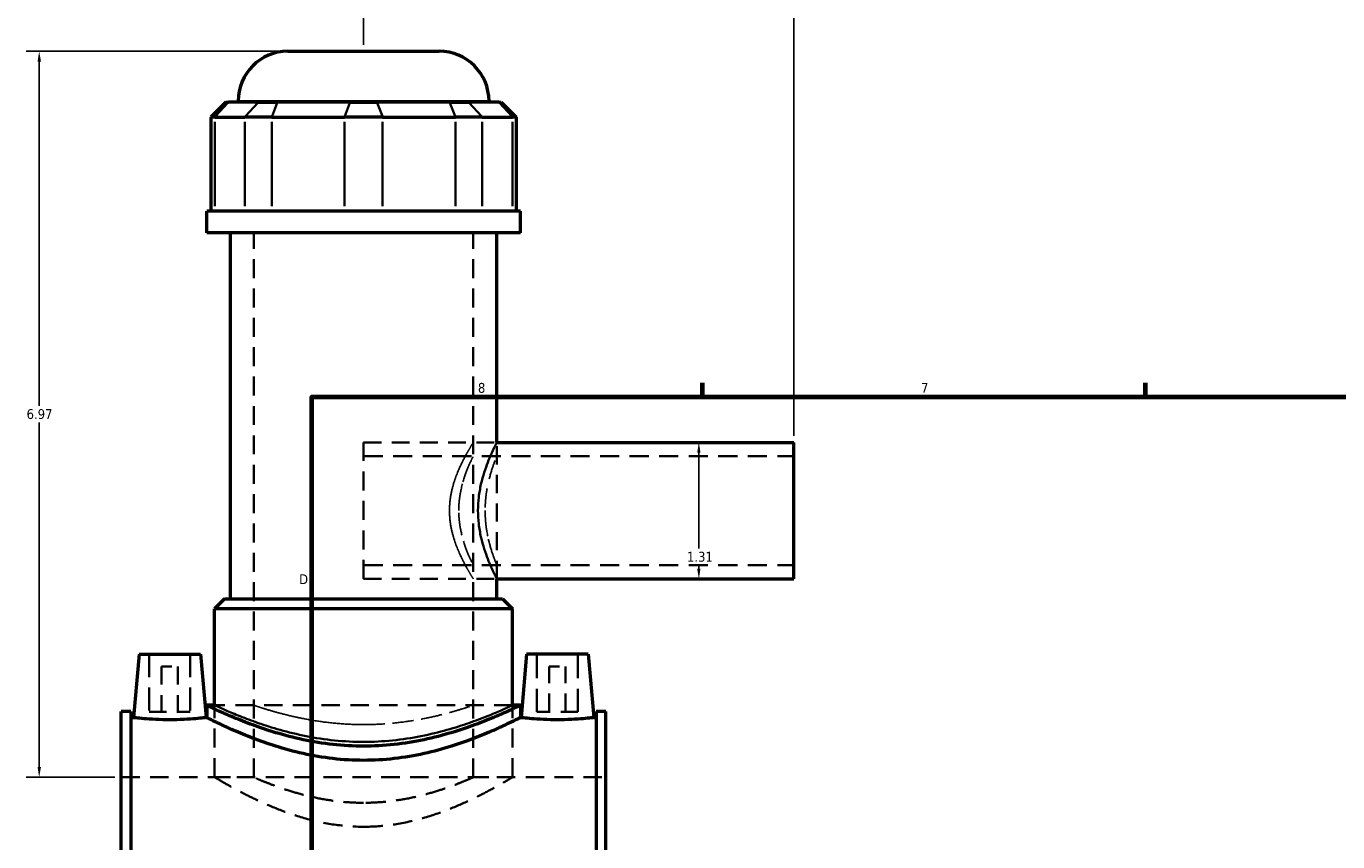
# Model space of a CAD drawing. Header units: inches. Extents: x -2.2 to 49.1, y -1.8 to 48.5.
# Tile 4 of 10: x -2.2 to 10.3, y 16.7 to 24.6. Entities that reach past the tile are written whole.
import ezdxf

# ---------------------------------------------------------------- set-up
doc = ezdxf.new("R2010")
doc.units = ezdxf.units.IN
doc.header["$MEASUREMENT"] = 0
doc.linetypes.add('DASHED', pattern=[0.2067, 0.1654, -0.0413])
for name, color, linetype, lineweight in [('Border (ANSI)', 7, 'Continuous', 70), ('Dimension (ANSI)', 7, 'Continuous', 25), ('Hidden (ANSI)', 7, 'DASHED', 35), ('Hidden Narrow (ANSI)', 7, 'DASHED', 25), ('Visible (ANSI)', 7, 'Continuous', 50), ('Visible Narrow (ANSI)', 7, 'Continuous', 35)]:
    doc.layers.add(name, color=color, linetype=linetype, lineweight=lineweight)
doc.styles.add('Note Text (ANSI)', font='tahoma.ttf')
doc.dimstyles.new('Default (ANSI)', dxfattribs={"dimtxt": 0.094488, "dimasz": 0.098425, "dimexe": 0.125, "dimexo": 0.0625, "dimgap": 0.031496, "dimtad": 0, "dimtih": 1, "dimtoh": 1, "dimrnd": 1e-08, "dimzin": 4, "dimdsep": 46, "dimtxsty": 'Note Text (ANSI)', "dimcen": 0.09, "dimdle": 0.393701, "dimclrd": 256, "dimclre": 256, "dimclrt": 5, "dimadec": 0, "dimazin": 1, "dimtfac": 1, "dimtofl": 0, "dimtmove": 0, "dimatfit": 3, "dimfxl": 1, "dimtolj": 1, "dimtzin": 4, "dimlwd": -1, "dimlwe": -1, "dimarcsym": 0})

# ---------------------------------------------------------------- blocks, each defined once
blk = doc.blocks.new('Borders Default Border')
at = {"layer": 'Border (ANSI)'}
for p, q in [((4.25, 21), (4.25, 21.134)), ((8.5, 21), (8.5, 21.134))]:
    blk.add_line(p, q, dxfattribs=at)
at = {"layer": 'Border (ANSI)', "flags": 128}
blk.add_lwpolyline([(0.5, 1), (0.5, 21), (33.5, 21), (33.5, 1), (0.5, 1)], dxfattribs=at)
at = {"layer": 'Border (ANSI)', "color": 5, "true_color": 0x0000ff, "char_height": 0.0945, "attachment_point": 7, "style": 'Note Text (ANSI)'}
for s, insert in [('8', (2.094, 21.038)), ('7', (6.346, 21.04)), ('D', (0.378, 19.203))]:
    blk.add_mtext(s, dxfattribs=dict(at, insert=insert))
blk = doc.blocks.new('*D8')
at = {"layer": 'Defpoints', "color": 0, "transparency": 16777216}
for p in [(5.127, 24.795), (0.997, 24.318), (5.127, 20.564)]:
    blk.add_point(p, dxfattribs=at)
at = {"layer": 'Dimension (ANSI)', "transparency": 16777216}
for p, q in [((0.997, 24.381), (0.997, 24.92)), ((1.095, 24.795), (3.204, 24.795)), ((5.028, 24.795), (3.509, 24.795)), ((5.127, 20.626), (5.127, 24.92))]:
    blk.add_line(p, q, dxfattribs=at)
for points in [[(1.095, 24.811), (1.095, 24.778), (0.997, 24.795)], [(5.028, 24.811), (5.028, 24.778), (5.127, 24.795)]]:
    blk.add_solid(points, dxfattribs=at)
at = {"layer": 'Dimension (ANSI)', "color": 5, "transparency": 16777216, "insert": (3.236, 24.844), "char_height": 0.0945, "attachment_point": 1, "style": 'Note Text (ANSI)'}
blk.add_mtext('\\A1;4.13', dxfattribs=at)
blk = doc.blocks.new('*D9')
at = {"layer": 'Defpoints', "color": 0, "transparency": 16777216}
for p in [(4.214, 20.564), (4.214, 19.253), (4.214, 19.253)]:
    blk.add_point(p, dxfattribs=at)
at = {"layer": 'Dimension (ANSI)', "transparency": 16777216}
for p, q in [((4.214, 20.465), (4.214, 19.544)), ((4.214, 19.351), (4.214, 19.383))]:
    blk.add_line(p, q, dxfattribs=at)
for points in [[(4.198, 20.465), (4.23, 20.465), (4.214, 20.564)], [(4.198, 19.351), (4.23, 19.351), (4.214, 19.253)]]:
    blk.add_solid(points, dxfattribs=at)
at = {"layer": 'Dimension (ANSI)', "color": 5, "transparency": 16777216, "insert": (4.1, 19.513), "char_height": 0.0945, "attachment_point": 1, "style": 'Note Text (ANSI)'}
blk.add_mtext('\\A1;1.31', dxfattribs=at)
blk = doc.blocks.new('*D10')
at = {"layer": 'Defpoints', "color": 0, "transparency": 16777216}
for p in [(-2.116, 24.318), (0.271, 24.318), (-1.328, 17.348)]:
    blk.add_point(p, dxfattribs=at)
at = {"layer": 'Dimension (ANSI)', "transparency": 16777216}
for p, q in [((0.208, 24.318), (-2.241, 24.318)), ((-2.116, 24.22), (-2.116, 20.914)), ((-2.116, 17.447), (-2.116, 20.753)), ((-1.391, 17.348), (-2.241, 17.348))]:
    blk.add_line(p, q, dxfattribs=at)
for points in [[(-2.132, 24.22), (-2.099, 24.22), (-2.116, 24.318)], [(-2.132, 17.447), (-2.099, 17.447), (-2.116, 17.348)]]:
    blk.add_solid(points, dxfattribs=at)
at = {"layer": 'Dimension (ANSI)', "color": 5, "transparency": 16777216, "insert": (-2.237, 20.883), "char_height": 0.0945, "attachment_point": 1, "style": 'Note Text (ANSI)'}
blk.add_mtext('\\A1;6.97', dxfattribs=at)

msp = doc.modelspace()

# ---------------------------------------------------------------- linework, layer by layer
at = {"layer": 'Hidden (ANSI)', "ltscale": 1.099577}
for p, q in [((-0.0562, 17.3484), (-0.0562, 22.5759)), ((2.0498, 17.3484), (2.0498, 22.5759))]:
    msp.add_line(p, q, dxfattribs=at)
at = {"layer": 'Hidden (ANSI)', "ltscale": 1.107}
msp.add_line((0.9968, 19.2529), (0.9968, 20.5639), dxfattribs=at)
at = {"layer": 'Hidden (ANSI)', "ltscale": 1.031015}
for p, q in [((0.9968, 20.5639), (2.2755, 20.5639)), ((0.9968, 19.2529), (2.2755, 19.2529))]:
    msp.add_line(p, q, dxfattribs=at)
at = {"layer": 'Hidden (ANSI)', "ltscale": 1.057107}
msp.add_line((2.2755, 19.2529), (2.2755, 20.5639), dxfattribs=at)
at = {"layer": 'Hidden (ANSI)', "ltscale": 1.110036}
for p, q in [((0.9968, 20.4328), (5.1268, 20.4328)), ((0.9968, 19.384), (5.1268, 19.384))]:
    msp.add_line(p, q, dxfattribs=at)
at = {"layer": 'Hidden (ANSI)', "ltscale": 1.333288}
for p, q in [((-1.06, 18.5295), (-1.06, 17.9783)), ((-0.6663, 18.5295), (-0.6663, 17.9783)), ((2.66, 17.9783), (2.66, 18.5295)), ((3.0537, 17.9783), (3.0537, 18.5295))]:
    msp.add_line(p, q, dxfattribs=at)
at = {"layer": 'Hidden (ANSI)', "ltscale": 0.471064}
for p, q in [((-0.9419, 18.4114), (-0.7844, 18.4114)), ((2.7781, 18.4114), (2.9356, 18.4114))]:
    msp.add_line(p, q, dxfattribs=at)
at = {"layer": 'Hidden (ANSI)', "ltscale": 1.047583}
for p, q in [((-0.9419, 18.4114), (-0.9419, 17.9783)), ((-0.7844, 18.4114), (-0.7844, 17.9783)), ((2.7781, 17.9783), (2.7781, 18.4114)), ((2.9356, 17.9783), (2.9356, 18.4114))]:
    msp.add_line(p, q, dxfattribs=at)
at = {"layer": 'Hidden (ANSI)', "ltscale": 1.063671}
msp.add_line((2.4259, 18.0399), (-0.4323, 18.0399), dxfattribs=at)
at = {"layer": 'Hidden (ANSI)', "ltscale": 1.115152}
for p, q in [((-0.4323, 17.3484), (-0.4323, 18.0399)), ((2.4259, 17.3484), (2.4259, 18.0399))]:
    msp.add_line(p, q, dxfattribs=at)
at = {"layer": 'Hidden (ANSI)', "ltscale": 0.997297}
for p, q in [((-1.06, 17.9783), (-0.6663, 17.9783)), ((3.0537, 17.9783), (2.66, 17.9783))]:
    msp.add_line(p, q, dxfattribs=at)
at = {"layer": 'Hidden (ANSI)', "ltscale": 1.071256}
msp.add_line((-1.3282, 17.3484), (3.3218, 17.3484), dxfattribs=at)
at = {"layer": 'Hidden (ANSI)', "ltscale": 0.909719}
for p, q in [((-0.4323, 17.3484), (-0.0562, 17.3484)), ((2.0498, 17.3484), (2.4259, 17.3484))]:
    msp.add_line(p, q, dxfattribs=at)
at = {"layer": 'Hidden (ANSI)', "ltscale": 1.1154}
for points, knots in [([(-0.4323, 17.3484), (-0.4323, 17.3484), (-0.4232, 17.3429), (-0.3858, 17.3209), (-0.3575, 17.3043), (-0.2838, 17.2624), (-0.2383, 17.2372), (-0.1342, 17.1824), (-0.0756, 17.153), (0.0486, 17.0949), (0.119, 17.0641), (0.2725, 17.0048), (0.3558, 16.9763), (0.5306, 16.9277), (0.6225, 16.9076), (0.8092, 16.8805), (0.904, 16.8735), (0.9968, 16.8735)], [16.9240947, 16.9240947, 16.9240947, 16.9240947, 17.627011, 17.627011, 18.3299273, 18.3299273, 19.0328437, 19.0328437, 19.73576, 19.73576, 20.4431849, 20.4431849, 21.1506098, 21.1506098, 21.8580347, 21.8580347, 22.5654597, 22.5654597, 22.5654597, 22.5654597]), ([(0.9968, 16.8735), (1.0897, 16.8735), (1.1845, 16.8805), (1.3712, 16.9076), (1.463, 16.9277), (1.6379, 16.9763), (1.7211, 17.0048), (1.8747, 17.0641), (1.945, 17.0949), (2.0693, 17.153), (2.1279, 17.1824), (2.232, 17.2372), (2.2775, 17.2624), (2.3512, 17.3043), (2.3795, 17.3209), (2.4169, 17.3429), (2.4259, 17.3484), (2.4259, 17.3484)], [0, 0, 0, 0, 0.7074249, 0.7074249, 1.4148498, 1.4148498, 2.1222748, 2.1222748, 2.8296997, 2.8296997, 3.532616, 3.532616, 4.2355323, 4.2355323, 4.9384486, 4.9384486, 5.6413649, 5.6413649, 5.6413649, 5.6413649])]:
    msp.add_open_spline(points, degree=3, knots=knots, dxfattribs=at)
at = {"layer": 'Hidden (ANSI)', "ltscale": 1.158459}
for points, knots in [([(0.9968, 17.1037), (0.9297, 17.1037), (0.8605, 17.1069), (0.7237, 17.1199), (0.656, 17.1297), (0.5266, 17.1537), (0.4648, 17.168), (0.3508, 17.1983), (0.2985, 17.2142), (0.206, 17.2445), (0.1625, 17.2601), (0.0855, 17.2891), (0.052, 17.3026), (-0.002, 17.3249), (-0.0226, 17.3337), (-0.0497, 17.3455), (-0.0562, 17.3484), (-0.0562, 17.3484)], [0, 0, 0, 0, 0.5119066, 0.5119066, 1.0238133, 1.0238133, 1.5357199, 1.5357199, 2.0476266, 2.0476266, 2.5587393, 2.5587393, 3.069852, 3.069852, 3.5809648, 3.5809648, 4.0920775, 4.0920775, 4.0920775, 4.0920775]), ([(2.0498, 17.3484), (2.0498, 17.3484), (2.0433, 17.3455), (2.0162, 17.3337), (1.9957, 17.3249), (1.9416, 17.3026), (1.9081, 17.2891), (1.8311, 17.2601), (1.7876, 17.2445), (1.6952, 17.2142), (1.6429, 17.1983), (1.5288, 17.168), (1.467, 17.1537), (1.3377, 17.1297), (1.27, 17.1199), (1.1331, 17.1069), (1.064, 17.1037), (0.9968, 17.1037)], [12.2762326, 12.2762326, 12.2762326, 12.2762326, 12.7873454, 12.7873454, 13.2984581, 13.2984581, 13.8095709, 13.8095709, 14.3206836, 14.3206836, 14.8325903, 14.8325903, 15.3444969, 15.3444969, 15.8564036, 15.8564036, 16.3683102, 16.3683102, 16.3683102, 16.3683102])]:
    msp.add_open_spline(points, degree=3, knots=knots, dxfattribs=at)
at = {"layer": 'Hidden Narrow (ANSI)', "ltscale": 1.079976}
msp.add_open_spline([(1.8209, 19.9084), (1.8209, 19.9512), (1.8244, 19.9947), (1.8376, 20.0804), (1.8474, 20.1226), (1.8829, 20.2428), (1.9143, 20.3148), (1.9562, 20.4003), (1.9704, 20.4271), (1.9966, 20.4748), (2.0087, 20.4957), (2.0287, 20.5295), (2.0367, 20.5425), (2.0472, 20.5597), (2.0498, 20.5639), (2.0498, 20.5639), (2.0472, 20.5597), (2.0367, 20.5425), (2.0287, 20.5295), (2.0087, 20.4957), (1.9966, 20.4748), (1.9704, 20.4271), (1.9562, 20.4003), (1.9143, 20.3148), (1.8829, 20.2428), (1.8474, 20.1226), (1.8376, 20.0804), (1.8244, 19.9947), (1.8209, 19.9512), (1.8209, 19.8657), (1.8244, 19.8221), (1.8376, 19.7364), (1.8474, 19.6943), (1.8829, 19.574), (1.9143, 19.502), (1.9562, 19.4166), (1.9704, 19.3897), (1.9966, 19.342), (2.0087, 19.3211), (2.0287, 19.2873), (2.0367, 19.2743), (2.0472, 19.2571), (2.0498, 19.2529), (2.0498, 19.2529), (2.0472, 19.2571), (2.0367, 19.2743), (2.0287, 19.2873), (2.0087, 19.3211), (1.9966, 19.342), (1.9704, 19.3897), (1.9562, 19.4166), (1.9143, 19.502), (1.8829, 19.574), (1.8474, 19.6943), (1.8376, 19.7364), (1.8244, 19.8221), (1.8209, 19.8657), (1.8209, 19.9084)], degree=3, knots=[0, 0, 0, 0, 0.3257486, 0.3257486, 0.6514972, 0.6514972, 1.3029945, 1.3029945, 1.62622, 1.62622, 1.9494454, 1.9494454, 2.2726709, 2.2726709, 2.5958964, 2.5958964, 2.9191218, 2.9191218, 3.2423473, 3.2423473, 3.5655728, 3.5655728, 3.8887982, 3.8887982, 4.5402955, 4.5402955, 4.8660441, 4.8660441, 5.1917927, 5.1917927, 5.5175413, 5.5175413, 5.84329, 5.84329, 6.4947872, 6.4947872, 6.8180127, 6.8180127, 7.1412382, 7.1412382, 7.4644636, 7.4644636, 7.7876891, 7.7876891, 8.1109146, 8.1109146, 8.43414, 8.43414, 8.7573655, 8.7573655, 9.080591, 9.080591, 9.7320882, 9.7320882, 10.0578368, 10.0578368, 10.3835855, 10.3835855, 10.3835855, 10.3835855], dxfattribs=at)
at = {"layer": 'Hidden Narrow (ANSI)', "ltscale": 1.014949}
for points, knots in [([(2.2755, 20.5639), (2.2755, 20.5639), (2.2734, 20.5598), (2.2648, 20.5428), (2.2583, 20.53), (2.2421, 20.4963), (2.2323, 20.4754), (2.2111, 20.4275), (2.1997, 20.4005), (2.1662, 20.3145), (2.1415, 20.2419), (2.1144, 20.1212), (2.1071, 20.0791), (2.0972, 19.9937), (2.0947, 19.9505), (2.0947, 19.9084)], [7.689298, 7.689298, 7.689298, 7.689298, 8.0091949, 8.0091949, 8.3290918, 8.3290918, 8.6489887, 8.6489887, 8.9688857, 8.9688857, 9.6106415, 9.6106415, 9.9315194, 9.9315194, 10.2523973, 10.2523973, 10.2523973, 10.2523973]), ([(2.0947, 19.9084), (2.0947, 19.8663), (2.0972, 19.8231), (2.1071, 19.7377), (2.1144, 19.6956), (2.1415, 19.5749), (2.1662, 19.5023), (2.1997, 19.4163), (2.2111, 19.3893), (2.2323, 19.3414), (2.2421, 19.3206), (2.2583, 19.2869), (2.2648, 19.274), (2.2734, 19.257), (2.2755, 19.2529), (2.2755, 19.2529)], [0, 0, 0, 0, 0.3208779, 0.3208779, 0.6417558, 0.6417558, 1.2835117, 1.2835117, 1.6034086, 1.6034086, 1.9233055, 1.9233055, 2.2432024, 2.2432024, 2.5630993, 2.5630993, 2.5630993, 2.5630993])]:
    msp.add_open_spline(points, degree=3, knots=knots, dxfattribs=at)
at = {"layer": 'Hidden Narrow (ANSI)', "ltscale": 1.0813}
msp.add_open_spline([(1.91, 19.9084), (1.91, 19.8748), (1.9119, 19.8402), (1.9195, 19.772), (1.9252, 19.7383), (1.9461, 19.6417), (1.9651, 19.5836), (1.9996, 19.4917), (2.0176, 19.4516), (2.0365, 19.4111), (2.0416, 19.4008), (2.0482, 19.3873), (2.0498, 19.384), (2.0498, 19.384), (2.0482, 19.3873), (2.0416, 19.4008), (2.0365, 19.4111), (2.0176, 19.4516), (1.9996, 19.4917), (1.9651, 19.5836), (1.9461, 19.6417), (1.9252, 19.7383), (1.9195, 19.772), (1.9119, 19.8402), (1.91, 19.8748), (1.91, 19.942), (1.9119, 19.9766), (1.9195, 20.0448), (1.9252, 20.0786), (1.9461, 20.1751), (1.9651, 20.2333), (1.9996, 20.3251), (2.0176, 20.3653), (2.0365, 20.4057), (2.0416, 20.416), (2.0482, 20.4295), (2.0498, 20.4328), (2.0498, 20.4328), (2.0482, 20.4295), (2.0416, 20.416), (2.0365, 20.4057), (2.0176, 20.3653), (1.9996, 20.3251), (1.9651, 20.2333), (1.9461, 20.1751), (1.9252, 20.0786), (1.9195, 20.0448), (1.9119, 19.9766), (1.91, 19.942), (1.91, 19.9084)], degree=3, knots=[0, 0, 0, 0, 0.2563001, 0.2563001, 0.5126002, 0.5126002, 1.0252004, 1.0252004, 1.5364285, 1.5364285, 1.7920425, 1.7920425, 2.0476566, 2.0476566, 2.3032706, 2.3032706, 2.5588847, 2.5588847, 3.0701128, 3.0701128, 3.582713, 3.582713, 3.8390131, 3.8390131, 4.0953132, 4.0953132, 4.3516133, 4.3516133, 4.6079134, 4.6079134, 5.1205136, 5.1205136, 5.6317417, 5.6317417, 5.8873557, 5.8873557, 6.1429698, 6.1429698, 6.3985838, 6.3985838, 6.6541979, 6.6541979, 7.165426, 7.165426, 7.6780262, 7.6780262, 7.9343263, 7.9343263, 8.1906264, 8.1906264, 8.1906264, 8.1906264], dxfattribs=at)
at = {"layer": 'Hidden Narrow (ANSI)', "ltscale": 1.074762}
msp.add_open_spline([(2.163, 19.9084), (2.163, 19.9418), (2.1645, 19.9761), (2.1704, 20.0442), (2.1748, 20.0779), (2.1913, 20.1746), (2.2066, 20.2331), (2.2345, 20.3253), (2.2492, 20.3656), (2.2646, 20.4059), (2.2687, 20.4161), (2.2742, 20.4296), (2.2755, 20.4328), (2.2755, 20.4328), (2.2742, 20.4296), (2.2687, 20.4161), (2.2646, 20.4059), (2.2492, 20.3656), (2.2345, 20.3253), (2.2066, 20.2331), (2.1913, 20.1746), (2.1748, 20.0779), (2.1704, 20.0442), (2.1645, 19.9761), (2.163, 19.9418), (2.163, 19.875), (2.1645, 19.8407), (2.1704, 19.7726), (2.1748, 19.7389), (2.1913, 19.6422), (2.2066, 19.5837), (2.2345, 19.4915), (2.2492, 19.4513), (2.2646, 19.4109), (2.2687, 19.4007), (2.2742, 19.3872), (2.2755, 19.384), (2.2755, 19.384), (2.2742, 19.3872), (2.2687, 19.4007), (2.2646, 19.4109), (2.2492, 19.4513), (2.2345, 19.4915), (2.2066, 19.5837), (2.1913, 19.6422), (2.1748, 19.7389), (2.1704, 19.7726), (2.1645, 19.8407), (2.163, 19.875), (2.163, 19.9084)], degree=3, knots=[0, 0, 0, 0, 0.254307, 0.254307, 0.508614, 0.508614, 1.017228, 1.017228, 1.5252685, 1.5252685, 1.7792887, 1.7792887, 2.0333089, 2.0333089, 2.2873291, 2.2873291, 2.5413493, 2.5413493, 3.0493898, 3.0493898, 3.5580038, 3.5580038, 3.8123108, 3.8123108, 4.0666178, 4.0666178, 4.3209248, 4.3209248, 4.5752318, 4.5752318, 5.0838458, 5.0838458, 5.5918862, 5.5918862, 5.8459065, 5.8459065, 6.0999267, 6.0999267, 6.3539469, 6.3539469, 6.6079671, 6.6079671, 7.1160075, 7.1160075, 7.6246216, 7.6246216, 7.8789286, 7.8789286, 8.1332356, 8.1332356, 8.1332356, 8.1332356], dxfattribs=at)
at = {"layer": 'Hidden Narrow (ANSI)', "ltscale": 1.102278}
for points, knots in [([(-0.4323, 18.0399), (-0.4323, 18.0399), (-0.4234, 18.0358), (-0.3865, 18.0189), (-0.3586, 18.0062), (-0.2852, 17.9743), (-0.2397, 17.955), (-0.1353, 17.9134), (-0.0763, 17.8911), (0.049, 17.8476), (0.1199, 17.8247), (0.2746, 17.7812), (0.3583, 17.7606), (0.5338, 17.7259), (0.6257, 17.7118), (0.8116, 17.6929), (0.9055, 17.6882), (0.9968, 17.6882)], [16.6911846, 16.6911846, 16.6911846, 16.6911846, 17.3859732, 17.3859732, 18.0807618, 18.0807618, 18.7755504, 18.7755504, 19.470339, 19.470339, 20.1664825, 20.1664825, 20.8626259, 20.8626259, 21.5587694, 21.5587694, 22.2549129, 22.2549129, 22.2549129, 22.2549129]), ([(0.9968, 17.6882), (1.0882, 17.6882), (1.1821, 17.6929), (1.3679, 17.7118), (1.4598, 17.7259), (1.6353, 17.7606), (1.7191, 17.7812), (1.8738, 17.8247), (1.9446, 17.8476), (2.07, 17.8911), (2.129, 17.9134), (2.2334, 17.955), (2.2789, 17.9743), (2.3522, 18.0062), (2.3802, 18.0189), (2.4171, 18.0358), (2.4259, 18.0399), (2.4259, 18.0399)], [0, 0, 0, 0, 0.6961435, 0.6961435, 1.3922869, 1.3922869, 2.0884304, 2.0884304, 2.7845739, 2.7845739, 3.4793625, 3.4793625, 4.174151, 4.174151, 4.8689396, 4.8689396, 5.5637282, 5.5637282, 5.5637282, 5.5637282])]:
    msp.add_open_spline(points, degree=3, knots=knots, dxfattribs=at)
at = {"layer": 'Hidden Narrow (ANSI)', "ltscale": 1.075206}
msp.add_open_spline([(0.9968, 17.8543), (0.9301, 17.8543), (0.8613, 17.8566), (0.7248, 17.8662), (0.6571, 17.8734), (0.5276, 17.8914), (0.4656, 17.9021), (0.3512, 17.9249), (0.2987, 17.937), (0.2058, 17.9601), (0.1621, 17.972), (0.085, 17.9943), (0.0515, 18.0047), (-0.0024, 18.0218), (-0.0228, 18.0286), (-0.0498, 18.0377), (-0.0562, 18.0399), (-0.0562, 18.0399), (-0.0498, 18.0377), (-0.0228, 18.0286), (-0.0024, 18.0218), (0.0515, 18.0047), (0.085, 17.9943), (0.1621, 17.972), (0.2058, 17.9601), (0.2987, 17.937), (0.3512, 17.9249), (0.4656, 17.9021), (0.5276, 17.8914), (0.6571, 17.8734), (0.7248, 17.8662), (0.8613, 17.8566), (0.9301, 17.8543), (1.0635, 17.8543), (1.1323, 17.8566), (1.2688, 17.8662), (1.3365, 17.8734), (1.4661, 17.8914), (1.528, 17.9021), (1.6425, 17.9249), (1.695, 17.937), (1.7879, 17.9601), (1.8315, 17.972), (1.9087, 17.9943), (1.9421, 18.0047), (1.996, 18.0218), (2.0165, 18.0286), (2.0434, 18.0377), (2.0498, 18.0399), (2.0498, 18.0399), (2.0434, 18.0377), (2.0165, 18.0286), (1.996, 18.0218), (1.9421, 18.0047), (1.9087, 17.9943), (1.8315, 17.972), (1.7879, 17.9601), (1.695, 17.937), (1.6425, 17.9249), (1.528, 17.9021), (1.4661, 17.8914), (1.3365, 17.8734), (1.2688, 17.8662), (1.1323, 17.8566), (1.0635, 17.8543), (0.9968, 17.8543)], degree=3, knots=[0, 0, 0, 0, 0.508353, 0.508353, 1.016706, 1.016706, 1.5250591, 1.5250591, 2.0334121, 2.0334121, 2.5415024, 2.5415024, 3.0495927, 3.0495927, 3.557683, 3.557683, 4.0657733, 4.0657733, 4.5738636, 4.5738636, 5.0819539, 5.0819539, 5.5900442, 5.5900442, 6.0981345, 6.0981345, 6.6064875, 6.6064875, 7.1148405, 7.1148405, 7.6231936, 7.6231936, 8.1315466, 8.1315466, 8.6398996, 8.6398996, 9.1482526, 9.1482526, 9.6566056, 9.6566056, 10.1649587, 10.1649587, 10.673049, 10.673049, 11.1811393, 11.1811393, 11.6892296, 11.6892296, 12.1973199, 12.1973199, 12.7054102, 12.7054102, 13.2135005, 13.2135005, 13.7215908, 13.7215908, 14.2296811, 14.2296811, 14.7380341, 14.7380341, 15.2463871, 15.2463871, 15.7547401, 15.7547401, 16.2630931, 16.2630931, 16.2630931, 16.2630931], dxfattribs=at)
at = {"layer": 'Visible (ANSI)'}
for p, q in [((0.2709, 24.3184), (1.7227, 24.3184)), ((-0.3249, 23.8305), (-0.4681, 23.6872)), ((-0.3249, 23.8305), (-0.2994, 23.8305)), ((-0.0102, 23.8305), (-0.2994, 23.8305)), ((-0.2066, 23.8305), (-0.2066, 23.8408)), ((-0.0102, 23.8305), (0.1707, 23.8305)), ((0.8689, 23.8305), (0.1707, 23.8305)), ((0.8689, 23.8305), (1.1248, 23.8305)), ((1.823, 23.8305), (1.1248, 23.8305)), ((1.823, 23.8305), (2.0039, 23.8305)), ((2.2931, 23.8305), (2.0039, 23.8305)), ((2.2003, 23.8305), (2.2003, 23.8408)), ((2.2931, 23.8305), (2.3185, 23.8305)), ((2.3185, 23.8305), (2.4618, 23.6872)), ((-0.4318, 23.6872), (-0.4681, 23.6872)), ((-0.4681, 23.6872), (-0.4681, 22.785)), ((-0.4318, 23.6872), (-0.1426, 23.6872)), ((0.1159, 23.6872), (-0.1426, 23.6872)), ((0.1159, 23.6872), (0.8141, 23.6872)), ((1.1796, 23.6872), (0.8141, 23.6872)), ((1.1796, 23.6872), (1.8778, 23.6872)), ((2.1362, 23.6872), (1.8778, 23.6872)), ((2.1362, 23.6872), (2.4254, 23.6872)), ((2.4618, 23.6872), (2.4254, 23.6872)), ((2.4618, 23.6872), (2.4618, 22.785)), ((2.5011, 22.785), (-0.5075, 22.785)), ((-0.5075, 22.5759), (-0.5075, 22.785)), ((2.5011, 22.5759), (2.5011, 22.785)), ((2.5011, 22.5759), (-0.5075, 22.5759)), ((-0.2818, 19.0624), (-0.2818, 22.5759)), ((2.2755, 20.5639), (2.2755, 22.5759)), ((2.2755, 20.5639), (5.1268, 20.5639)), ((5.1268, 19.2529), (5.1268, 20.5639)), ((2.2755, 19.0624), (2.2755, 19.2529)), ((2.2755, 19.2529), (5.1268, 19.2529)), ((-0.3368, 19.0624), (-0.4323, 18.9669)), ((-0.3368, 19.0624), (2.3304, 19.0624)), ((2.3304, 19.0624), (2.4259, 18.9669)), ((2.4259, 18.9669), (-0.4323, 18.9669)), ((-0.4323, 18.0399), (-0.4323, 18.9669)), ((2.4259, 18.0399), (2.4259, 18.9669)), ((-1.1584, 18.5295), (-1.2116, 17.9215)), ((-1.1584, 18.5295), (-0.5679, 18.5295)), ((-0.5679, 18.5295), (-0.5147, 17.9215)), ((2.5616, 18.5295), (2.5084, 17.9215)), ((3.1521, 18.5295), (2.5616, 18.5295)), ((3.1521, 18.5295), (3.2053, 17.9215)), ((-0.5075, 18.0399), (-0.5075, 17.9215)), ((-0.4323, 18.0399), (-0.5075, 18.0399)), ((2.5011, 18.0399), (2.4259, 18.0399)), ((2.5011, 18.0399), (2.5011, 17.9215)), ((-1.3282, 15.5576), (-1.3282, 17.9807)), ((-1.2352, 17.9807), (-1.3282, 17.9807)), ((-1.2352, 17.9807), (-1.2352, 15.5576)), ((-1.2352, 17.9215), (-1.2116, 17.9215)), ((-0.5147, 17.9215), (-0.5075, 17.9215)), ((2.5011, 17.9215), (2.5084, 17.9215)), ((3.2053, 17.9215), (3.2288, 17.9215)), ((3.2288, 17.9807), (3.2288, 15.5576)), ((3.3218, 17.9807), (3.2288, 17.9807)), ((3.3218, 15.5576), (3.3218, 17.9807))]:
    msp.add_line(p, q, dxfattribs=at)
for centre, start, end in [((0.2709, 23.8408), 90, 180), ((1.7227, 23.8408), 0, 90)]:
    msp.add_arc(centre, 0.4776, start, end, dxfattribs=at)
for points, knots in [([(0.9968, 17.6475), (0.9004, 17.6475), (0.8014, 17.6528), (0.6057, 17.674), (0.5089, 17.6899), (0.3243, 17.7289), (0.2362, 17.752), (0.0736, 17.8006), (-0.0009, 17.8261), (-0.1327, 17.8746), (-0.1947, 17.8994), (-0.3046, 17.9456), (-0.3524, 17.967), (-0.4297, 18.0025), (-0.4592, 18.0166), (-0.4981, 18.0353), (-0.5075, 18.0399), (-0.5075, 18.0399)], [0, 0, 0, 0, 0.7345046, 0.7345046, 1.4690091, 1.4690091, 2.2035137, 2.2035137, 2.9380182, 2.9380182, 3.6707214, 3.6707214, 4.4034246, 4.4034246, 5.1361278, 5.1361278, 5.8688311, 5.8688311, 5.8688311, 5.8688311]), ([(2.5011, 18.0399), (2.5011, 18.0399), (2.4918, 18.0353), (2.4529, 18.0166), (2.4234, 18.0025), (2.3461, 17.967), (2.2983, 17.9456), (2.1884, 17.8994), (2.1263, 17.8746), (1.9946, 17.8261), (1.9201, 17.8006), (1.7575, 17.752), (1.6694, 17.7289), (1.4847, 17.6899), (1.388, 17.674), (1.1922, 17.6528), (1.0932, 17.6475), (0.9968, 17.6475)], [-5.8688311, -5.8688311, -5.8688311, -5.8688311, -5.1361278, -5.1361278, -4.4034246, -4.4034246, -3.6707214, -3.6707214, -2.9380182, -2.9380182, -2.2035137, -2.2035137, -1.4690091, -1.4690091, -0.7345046, -0.7345046, 0, 0, 0, 0]), ([(-0.5147, 17.9215), (-0.5147, 17.9215), (-0.5234, 17.9204), (-0.5588, 17.9165), (-0.5855, 17.9137), (-0.6473, 17.9085), (-0.6864, 17.9057), (-0.7724, 17.9018), (-0.8192, 17.9007), (-0.9071, 17.9007), (-0.9539, 17.9018), (-1.0399, 17.9057), (-1.0791, 17.9085), (-1.1408, 17.9137), (-1.1675, 17.9165), (-1.2029, 17.9204), (-1.2116, 17.9215), (-1.2116, 17.9215)], [1.3384809, 1.3384809, 1.3384809, 1.3384809, 1.6728993, 1.6728993, 2.0073178, 2.0073178, 2.3421398, 2.3421398, 2.6769617, 2.6769617, 3.0117837, 3.0117837, 3.3466057, 3.3466057, 3.6810242, 3.6810242, 4.0154426, 4.0154426, 4.0154426, 4.0154426]), ([(2.5011, 17.9215), (2.5011, 17.9215), (2.4917, 17.9167), (2.4528, 17.8972), (2.4233, 17.8825), (2.3459, 17.8455), (2.2981, 17.8232), (2.1882, 17.775), (2.1262, 17.7491), (1.9946, 17.6984), (1.9202, 17.6718), (1.7578, 17.6208), (1.6697, 17.5966), (1.4852, 17.5556), (1.3884, 17.5389), (1.1926, 17.5165), (1.0934, 17.5109), (0.9002, 17.5109), (0.8011, 17.5165), (0.6052, 17.5389), (0.5085, 17.5556), (0.3239, 17.5966), (0.2359, 17.6208), (0.0735, 17.6718), (-0.001, 17.6984), (-0.1326, 17.7491), (-0.1946, 17.775), (-0.3044, 17.8232), (-0.3523, 17.8455), (-0.4296, 17.8825), (-0.4591, 17.8972), (-0.4981, 17.9167), (-0.5075, 17.9215), (-0.5075, 17.9215)], [5.8793874, 5.8793874, 5.8793874, 5.8793874, 6.6132313, 6.6132313, 7.3470753, 7.3470753, 8.0809192, 8.0809192, 8.8147631, 8.8147631, 9.550766, 9.550766, 10.286769, 10.286769, 11.0227719, 11.0227719, 11.7587748, 11.7587748, 12.4947777, 12.4947777, 13.2307807, 13.2307807, 13.9667836, 13.9667836, 14.7027865, 14.7027865, 15.4366304, 15.4366304, 16.1704744, 16.1704744, 16.9043183, 16.9043183, 17.6381622, 17.6381622, 17.6381622, 17.6381622]), ([(3.2053, 17.9215), (3.2053, 17.9215), (3.1966, 17.9204), (3.1612, 17.9165), (3.1345, 17.9137), (3.0727, 17.9085), (3.0336, 17.9057), (2.9476, 17.9018), (2.9008, 17.9007), (2.8568, 17.9007), (2.8129, 17.9007), (2.7661, 17.9018), (2.6801, 17.9057), (2.6409, 17.9085), (2.5792, 17.9137), (2.5525, 17.9165), (2.5171, 17.9204), (2.5084, 17.9215), (2.5084, 17.9215)], [4.0154426, 4.0154426, 4.0154426, 4.0154426, 4.3498611, 4.3498611, 4.6842795, 4.6842795, 5.0191015, 5.0191015, 5.3539235, 5.3539235, 5.3539235, 5.6887455, 5.6887455, 6.0235675, 6.0235675, 6.3579859, 6.3579859, 6.6924044, 6.6924044, 6.6924044, 6.6924044])]:
    msp.add_open_spline(points, degree=3, knots=knots, dxfattribs=at)
at = {"layer": 'Visible Narrow (ANSI)'}
for p, q in [((-0.306, 23.8233), (-0.4252, 23.6944)), ((2.1855, 23.8408), (-0.1918, 23.8408)), ((-0.136, 23.6944), (-0.0168, 23.8233)), ((0.168, 23.8233), (0.1186, 23.6944)), ((0.8662, 23.8233), (0.8168, 23.6944)), ((1.1275, 23.8233), (1.1768, 23.6944)), ((1.8257, 23.8233), (1.875, 23.6944)), ((2.0105, 23.8233), (2.1296, 23.6944)), ((2.2997, 23.8233), (2.4188, 23.6944)), ((-0.4318, 22.8301), (-0.4318, 23.6421)), ((-0.1426, 23.6421), (-0.1426, 22.8301)), ((0.1159, 22.8301), (0.1159, 23.6421)), ((0.8141, 23.6421), (0.8141, 22.8301)), ((1.1796, 22.8301), (1.1796, 23.6421)), ((1.8778, 23.6421), (1.8778, 22.8301)), ((2.1362, 22.8301), (2.1362, 23.6421)), ((2.4254, 23.6421), (2.4254, 22.8301))]:
    msp.add_line(p, q, dxfattribs=at)
for points, knots in [([(2.2755, 19.2529), (2.2755, 19.2529), (2.2734, 19.257), (2.2648, 19.274), (2.2583, 19.2869), (2.2421, 19.3206), (2.2323, 19.3414), (2.2111, 19.3893), (2.1997, 19.4163), (2.1662, 19.5023), (2.1415, 19.5749), (2.1144, 19.6956), (2.1071, 19.7377), (2.0972, 19.8231), (2.0947, 19.8663), (2.0947, 19.9505), (2.0972, 19.9937), (2.1071, 20.0791), (2.1144, 20.1212), (2.1415, 20.2419), (2.1662, 20.3145), (2.1997, 20.4005), (2.2111, 20.4275), (2.2323, 20.4754), (2.2421, 20.4963), (2.2583, 20.53), (2.2648, 20.5428), (2.2734, 20.5598), (2.2755, 20.5639), (2.2755, 20.5639)], [2.5630993, 2.5630993, 2.5630993, 2.5630993, 2.8829962, 2.8829962, 3.2028932, 3.2028932, 3.5227901, 3.5227901, 3.842687, 3.842687, 4.4844428, 4.4844428, 4.8053208, 4.8053208, 5.1261987, 5.1261987, 5.4470766, 5.4470766, 5.7679545, 5.7679545, 6.4097104, 6.4097104, 6.7296073, 6.7296073, 7.0495042, 7.0495042, 7.3694011, 7.3694011, 7.689298, 7.689298, 7.689298, 7.689298]), ([(2.4259, 18.0399), (2.4259, 18.0399), (2.4171, 18.0358), (2.3802, 18.0189), (2.3522, 18.0062), (2.2789, 17.9743), (2.2334, 17.955), (2.129, 17.9134), (2.07, 17.8911), (1.9446, 17.8476), (1.8738, 17.8247), (1.7191, 17.7812), (1.6353, 17.7606), (1.4598, 17.7259), (1.3679, 17.7118), (1.1821, 17.6929), (1.0882, 17.6882), (0.9055, 17.6882), (0.8116, 17.6929), (0.6257, 17.7118), (0.5338, 17.7259), (0.3583, 17.7606), (0.2746, 17.7812), (0.1199, 17.8247), (0.049, 17.8476), (-0.0763, 17.8911), (-0.1353, 17.9134), (-0.2397, 17.955), (-0.2852, 17.9743), (-0.3586, 18.0062), (-0.3865, 18.0189), (-0.4234, 18.0358), (-0.4323, 18.0399), (-0.4323, 18.0399)], [5.5637282, 5.5637282, 5.5637282, 5.5637282, 6.2585168, 6.2585168, 6.9533054, 6.9533054, 7.648094, 7.648094, 8.3428826, 8.3428826, 9.039026, 9.039026, 9.7351695, 9.7351695, 10.431313, 10.431313, 11.1274564, 11.1274564, 11.8235999, 11.8235999, 12.5197434, 12.5197434, 13.2158868, 13.2158868, 13.9120303, 13.9120303, 14.6068189, 14.6068189, 15.3016075, 15.3016075, 15.9963961, 15.9963961, 16.6911846, 16.6911846, 16.6911846, 16.6911846])]:
    msp.add_open_spline(points, degree=3, knots=knots, dxfattribs=at)

# ---------------------------------------------------------------- block references
msp.add_blockref('Borders Default Border', (0, 0))

# ---------------------------------------------------------------- dimensions: what is measured, and where the dimension line sits
at = {"layer": 'Dimension (ANSI)'}
for base, p1, p2, angle, override, picture, middle in [((5.1268, 24.7947), (0.9968, 24.3184), (5.1268, 20.5639), 180, {"dimgap": 0.031496, "dimtih": 0, "dimtoh": 0, "dimdec": 2, "dimtol": 0, "dimlim": 0, "dimtp": 0, "dimtm": 0, "dimtdec": 2, "dimatfit": 1}, '*D8', (3.3568, 24.7947)), ((-2.1156, 24.3184), (-1.3282, 17.3484), (0.2709, 24.3184), 270, {"dimgap": 0.031496, "dimdec": 2, "dimtol": 0, "dimlim": 0, "dimtp": 0, "dimtm": 0, "dimtdec": 2, "dimatfit": 1}, '*D10', (-2.1156, 20.8334)), ((4.2139, 19.2529), (4.2139, 20.5639), (4.2139, 19.2529), 270, {"dimgap": 0.031496, "dimdec": 2, "dimse1": 1, "dimse2": 1, "dimtol": 0, "dimlim": 0, "dimtp": 0, "dimtm": 0, "dimtdec": 2, "dimatfit": 1}, '*D9', (4.2139, 19.4635))]:
    dim = msp.add_linear_dim(base=base, p1=p1, p2=p2, angle=angle, dimstyle='Default (ANSI)', override=override, dxfattribs=at)
    dim.commit()
    dim.dimension.update_dxf_attribs({"geometry": picture, "text_midpoint": middle, "dimtype": 160})

doc.saveas('drawing.dxf')
